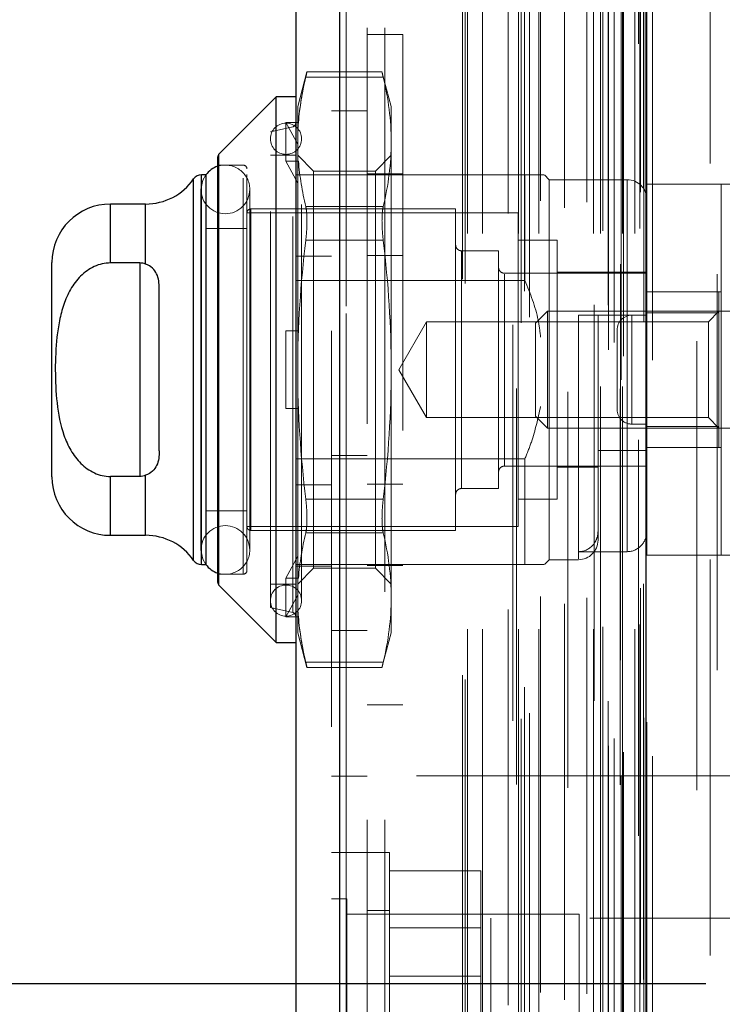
# Model space of a CAD drawing. Header units: inches. Extents: x 0.2 to 10.8, y 0.2 to 8.2.
# Tile 50 of 58: x 6.3 to 6.478, y 3.502 to 3.751. Entities that reach past the tile are written whole.
import ezdxf

# ---------------------------------------------------------------- set-up
doc = ezdxf.new("R2010")
doc.units = ezdxf.units.IN
doc.header["$MEASUREMENT"] = 0
doc.linetypes.add('HIDDEN', pattern=[0.07500000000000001, 0.05, -0.025])
doc.layers.add('DIMENSIONS', color=140, linetype='Continuous')
doc.layers.add('TEXT', color=140, linetype='Continuous')
doc.styles.add('SLDTEXTSTYLE0', font='TXT', dxfattribs={"width": 0.7})
doc.dimstyles.new('SLDDIMSTYLE0', dxfattribs={"dimtxt": 0.0849609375, "dimasz": 0.13, "dimexe": 0, "dimexo": 0.0625, "dimgap": 0.021240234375, "dimtad": 0, "dimtih": 1, "dimtoh": 1, "dimlfac": 8, "dimrnd": 1e-09, "dimzin": 12, "dimdsep": 46, "dimtxsty": 'SLDTEXTSTYLE0', "dimsah": 1, "dimcen": 0.09, "dimadec": 0, "dimazin": 3, "dimtfac": 1, "dimtofl": 0, "dimtmove": 0, "dimatfit": 3, "dimfxl": 0, "dimfrac": 2, "dimtolj": 1, "dimtzin": 12, "dimarcsym": 0})
doc.dimstyles.new('SLDDIMSTYLE1', dxfattribs={"dimtxt": 0.0849609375, "dimasz": 0.13, "dimexe": 0, "dimexo": 0.0625, "dimgap": 0.021240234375, "dimtad": 0, "dimtih": 1, "dimtoh": 1, "dimlfac": 8, "dimrnd": 1e-09, "dimzin": 12, "dimdsep": 46, "dimtxsty": 'SLDTEXTSTYLE0', "dimsah": 1, "dimcen": 0.09, "dimadec": 0, "dimazin": 3, "dimtfac": 1, "dimtmove": 0, "dimatfit": 0, "dimfxl": 0, "dimfrac": 2, "dimtolj": 1, "dimtzin": 12, "dimarcsym": 0})

# ---------------------------------------------------------------- blocks, each defined once
blk = doc.blocks.new('_D_16')
at = {"layer": 'TEXT'}
for p, q in [((6.427557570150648, 5.00550901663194), (5.550885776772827, 5.005509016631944)), ((5.675885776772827, 5.005509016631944), (5.675885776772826, 4.429223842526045)), ((5.514311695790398, 4.299092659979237), (5.485781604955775, 4.299092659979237)), ((5.485781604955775, 4.299092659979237), (5.485781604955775, 4.164061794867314)), ((5.837459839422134, 4.299092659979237), (5.865989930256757, 4.299092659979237)), ((5.865989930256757, 4.299092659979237), (5.865989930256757, 4.164061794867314)), ((5.485781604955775, 4.164061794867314), (5.514311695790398, 4.164061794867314)), ((5.865989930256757, 4.164061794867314), (5.837459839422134, 4.164061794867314)), ((5.675885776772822, 3.349134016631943), (5.675885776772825, 4.010010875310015)), ((6.427557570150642, 3.34913401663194), (5.550885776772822, 3.349134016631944))]:
    blk.add_line(p, q, dxfattribs=at)
for points in [[(5.675885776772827, 5.005509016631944), (5.655885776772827, 4.875509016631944), (5.695885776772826, 4.875509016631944)], [(5.675885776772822, 3.349134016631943), (5.695885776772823, 3.479134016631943), (5.655885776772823, 3.479134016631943)]]:
    blk.add_solid(points, dxfattribs=at)
at = {"layer": 'TEXT', "char_height": 0.08333333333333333, "attachment_point": 1, "style": 'SLDTEXTSTYLE0'}
for s, insert in [('13.25', (5.514311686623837, 4.425535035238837)), ('336.6', (5.514311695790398, 4.271484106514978)), ('OPENING', (5.413848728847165, 4.11743318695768))]:
    blk.add_mtext(s, dxfattribs=dict(at, insert=insert))
blk = doc.blocks.new('_D_18')
at = {"layer": 'DIMENSIONS'}
for p, q in [((6.107392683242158, 3.507134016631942), (6.107392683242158, 3.757134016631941)), ((6.473432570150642, 3.50713401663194), (5.982392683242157, 3.507134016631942)), ((6.466488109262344, 3.21650901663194), (5.982392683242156, 3.216509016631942)), ((6.107392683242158, 2.980978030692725), (6.107392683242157, 3.216509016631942)), ((5.579047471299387, 2.980978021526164), (5.550517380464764, 2.980978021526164)), ((5.550517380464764, 2.980978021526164), (5.550517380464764, 2.845947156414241)), ((5.831516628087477, 2.980978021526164), (5.860046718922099, 2.980978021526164)), ((5.860046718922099, 2.980978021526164), (5.860046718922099, 2.845947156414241)), ((5.984704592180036, 2.980978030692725), (6.107392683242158, 2.980978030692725)), ((5.550517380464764, 2.845947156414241), (5.579047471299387, 2.845947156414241)), ((5.860046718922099, 2.845947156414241), (5.831516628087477, 2.845947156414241))]:
    blk.add_line(p, q, dxfattribs=at)
for points in [[(6.107392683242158, 3.507134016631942), (6.127392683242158, 3.637134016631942), (6.087392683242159, 3.637134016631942)], [(6.107392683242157, 3.216509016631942), (6.087392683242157, 3.086509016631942), (6.127392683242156, 3.086509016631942)]]:
    blk.add_solid(points, dxfattribs=at)
at = {"layer": 'DIMENSIONS', "char_height": 0.08333333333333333, "attachment_point": 1, "style": 'SLDTEXTSTYLE0'}
for s, insert in [('2.33', (5.579047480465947, 3.107420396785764)), ('59.1', (5.579047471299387, 2.953369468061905))]:
    blk.add_mtext(s, dxfattribs=dict(at, insert=insert))
blk = doc.blocks.new('_D_19')
at = {"layer": 'DIMENSIONS'}
for p, q in [((6.473432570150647, 4.84763401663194), (5.982392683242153, 4.847634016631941)), ((6.107392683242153, 4.847634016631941), (6.107392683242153, 4.452188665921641)), ((5.945818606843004, 4.298137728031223), (5.917288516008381, 4.298137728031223)), ((5.917288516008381, 4.298137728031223), (5.917288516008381, 4.163106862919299)), ((6.26896675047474, 4.298137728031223), (6.297496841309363, 4.298137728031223)), ((6.297496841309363, 4.298137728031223), (6.297496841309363, 4.163106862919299)), ((5.917288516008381, 4.163106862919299), (5.945818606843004, 4.163106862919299)), ((6.297496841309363, 4.163106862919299), (6.26896675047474, 4.163106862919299)), ((6.10739268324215, 3.507134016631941), (6.107392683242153, 4.144086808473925)), ((6.473432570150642, 3.50713401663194), (5.98239268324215, 3.507134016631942))]:
    blk.add_line(p, q, dxfattribs=at)
for points in [[(6.107392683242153, 4.847634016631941), (6.087392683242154, 4.717634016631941), (6.127392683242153, 4.717634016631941)], [(6.10739268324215, 3.507134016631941), (6.127392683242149, 3.637134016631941), (6.08739268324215, 3.637134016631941)]]:
    blk.add_solid(points, dxfattribs=at)
at = {"layer": 'DIMENSIONS', "char_height": 0.08333333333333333, "attachment_point": 1, "style": 'SLDTEXTSTYLE0'}
for s, insert in [('10.72', (5.945818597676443, 4.424580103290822)), ('272.4', (5.945818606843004, 4.270529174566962))]:
    blk.add_mtext(s, dxfattribs=dict(at, insert=insert))

msp = doc.modelspace()

# ---------------------------------------------------------------- linework, layer by layer
at = {"color": 7, "linetype": 'HIDDEN', "lineweight": 18}
for p, q in [((6.452014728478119, 3.259664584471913), (6.452014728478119, 5.09507884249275)), ((6.452014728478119, 3.25966458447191), (6.452014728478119, 5.095078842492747)), ((6.459915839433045, 3.264665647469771), (6.459915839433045, 5.090077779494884)), ((6.448808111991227, 3.267267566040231), (6.448808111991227, 5.087475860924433)), ((6.451888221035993, 5.088937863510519), (6.451888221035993, 3.265805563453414)), ((6.452652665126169, 3.2656707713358), (6.45265266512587, 5.089072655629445)), ((6.450296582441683, 3.269149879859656), (6.450296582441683, 5.085650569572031)), ((6.476247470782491, 5.086352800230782), (6.476247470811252, 3.268398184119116)), ((6.476247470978, 5.086350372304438), (6.476247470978, 3.268410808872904)), ((6.426796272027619, 3.274113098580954), (6.426796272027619, 5.08063032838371)), ((6.457788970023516, 3.274337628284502), (6.457788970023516, 5.080405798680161)), ((6.457788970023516, 3.274337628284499), (6.457788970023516, 5.080405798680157)), ((6.458466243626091, 3.272892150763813), (6.458466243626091, 5.081851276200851)), ((6.458506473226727, 3.273206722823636), (6.458506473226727, 5.081536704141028)), ((6.428943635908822, 3.275499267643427), (6.428943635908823, 5.079238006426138)), ((6.445211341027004, 5.078619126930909), (6.445211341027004, 3.27613651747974)), ((6.381071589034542, 5.076450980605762), (6.381071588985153, 3.2782924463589)), ((6.382634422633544, 3.278292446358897), (6.382634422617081, 5.07645098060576)), ((6.382634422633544, 5.076450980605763), (6.382634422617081, 3.2782924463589)), ((6.44876158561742, 3.278588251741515), (6.44876158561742, 5.076155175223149)), ((6.424678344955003, 5.073613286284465), (6.424678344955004, 3.281117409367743)), ((6.427672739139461, 3.282066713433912), (6.427672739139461, 5.072676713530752)), ((6.378915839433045, 5.072033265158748), (6.378915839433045, 3.282710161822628)), ((6.412647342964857, 3.284020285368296), (6.412647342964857, 5.070723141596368)), ((6.411998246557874, 3.285116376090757), (6.411998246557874, 5.069627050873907)), ((6.471092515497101, 5.069399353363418), (6.471092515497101, 3.285307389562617)), ((6.413248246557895, 3.296692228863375), (6.413248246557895, 5.058051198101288)), ((6.413248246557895, 3.296692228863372), (6.413248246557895, 5.058051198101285)), ((6.417047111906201, 3.296692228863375), (6.417047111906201, 5.058051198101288)), ((6.426099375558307, 3.296692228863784), (6.426099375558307, 5.058051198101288)), ((6.4312668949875, 3.296692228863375), (6.4312668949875, 5.058051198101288)), ((6.445022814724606, 3.296692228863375), (6.445022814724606, 5.058051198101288)), ((6.44678254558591, 5.058051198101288), (6.44678254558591, 3.296692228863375)), ((6.44678254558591, 3.296692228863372), (6.44678254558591, 5.058051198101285)), ((6.452407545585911, 3.296692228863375), (6.452407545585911, 5.058051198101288)), ((6.452407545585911, 5.058051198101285), (6.452407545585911, 3.296692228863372)), ((6.455517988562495, 3.296692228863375), (6.455517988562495, 5.058051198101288)), ((6.455517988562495, 3.296692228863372), (6.455517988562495, 5.058051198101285)), ((6.425622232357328, 5.057517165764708), (6.425622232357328, 3.297239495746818)), ((6.43857496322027, 5.056697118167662), (6.43857496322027, 3.298041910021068)), ((6.44740754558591, 3.297317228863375), (6.44740754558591, 5.057426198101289)), ((6.45178254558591, 5.057426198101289), (6.45178254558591, 3.297317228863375)), ((6.45678254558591, 3.297942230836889), (6.45678254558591, 5.056801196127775)), ((6.45678254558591, 3.297942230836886), (6.45678254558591, 5.056801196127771)), ((6.42350947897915, 3.301741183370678), (6.42350947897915, 5.053002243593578)), ((6.437753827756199, 3.303135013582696), (6.437753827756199, 5.051608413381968)), ((6.437753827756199, 3.303135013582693), (6.437753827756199, 5.051608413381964)), ((6.443388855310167, 3.304607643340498), (6.443388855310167, 5.050135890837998)), ((6.431708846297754, 3.304943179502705), (6.431708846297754, 5.049801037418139)), ((6.456888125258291, 3.307062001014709), (6.456888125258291, 5.047681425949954)), ((6.456888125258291, 3.307062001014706), (6.456888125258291, 5.047681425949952)), ((6.457708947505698, 3.308221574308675), (6.457708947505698, 5.046521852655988)), ((6.457708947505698, 3.308221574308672), (6.457708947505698, 5.046521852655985)), ((6.456415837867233, 5.044559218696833), (6.456415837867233, 3.310184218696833)), ((6.474496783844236, 3.314357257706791), (6.474496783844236, 5.040386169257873)), ((6.387915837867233, 4.948559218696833), (6.387915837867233, 3.406184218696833)), ((6.392415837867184, 3.406184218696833), (6.392415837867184, 4.948559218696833)), ((6.392415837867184, 3.406184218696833), (6.392415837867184, 4.948559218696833)), ((6.392415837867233, 4.948559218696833), (6.392415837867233, 3.406184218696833)), ((6.392415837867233, 4.948559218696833), (6.392415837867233, 3.406184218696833)), ((6.396915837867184, 3.746888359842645), (6.387915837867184, 3.746888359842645)), ((6.396915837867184, 3.746888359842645), (6.396915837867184, 3.577638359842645)), ((6.372753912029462, 3.737455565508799), (6.370407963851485, 3.728700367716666)), ((6.391714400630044, 3.737455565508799), (6.372723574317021, 3.737455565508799)), ((6.39403001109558, 3.728700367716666), (6.391684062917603, 3.737455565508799)), ((6.372444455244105, 3.736136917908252), (6.391993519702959, 3.736136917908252)), ((6.372444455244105, 3.736136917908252), (6.391993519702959, 3.736136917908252)), ((6.370407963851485, 3.724085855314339), (6.370407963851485, 3.728700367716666)), ((6.387915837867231, 3.727621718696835), (6.378915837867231, 3.727621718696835)), ((6.39403001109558, 3.719799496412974), (6.39403001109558, 3.728700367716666)), ((6.369152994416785, 3.723603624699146), (6.363518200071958, 3.72230272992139)), ((6.367455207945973, 3.714878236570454), (6.367455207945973, 3.724720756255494)), ((6.367455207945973, 3.724720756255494), (6.370602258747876, 3.724720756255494)), ((6.370407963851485, 3.719181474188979), (6.367455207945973, 3.724720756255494)), ((6.369152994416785, 3.600923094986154), (6.369152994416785, 3.723382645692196)), ((6.370602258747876, 3.724720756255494), (6.370407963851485, 3.724085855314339)), ((6.370407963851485, 3.724085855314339), (6.370407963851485, 3.719181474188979)), ((6.363518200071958, 3.60222398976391), (6.363518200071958, 3.72230272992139)), ((6.371392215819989, 3.603946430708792), (6.371392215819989, 3.720580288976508)), ((6.370407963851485, 3.719181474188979), (6.370407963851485, 3.714243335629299)), ((6.39403001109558, 3.66226335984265), (6.39403001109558, 3.719799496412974)), ((6.350519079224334, 3.716685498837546), (6.350519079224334, 3.607841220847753)), ((6.369915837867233, 3.716397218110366), (6.363518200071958, 3.716397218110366)), ((6.367455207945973, 3.714878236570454), (6.370602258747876, 3.714878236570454)), ((6.370407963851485, 3.709338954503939), (6.367455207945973, 3.714878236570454)), ((6.374404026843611, 3.71240115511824), (6.370407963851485, 3.716397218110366)), ((6.370602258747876, 3.714878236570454), (6.370407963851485, 3.714243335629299)), ((6.39403001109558, 3.716397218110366), (6.390033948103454, 3.712401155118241)), ((6.35662843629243, 3.713936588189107), (6.350230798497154, 3.713936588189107)), ((6.35662843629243, 3.610590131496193), (6.35662843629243, 3.713936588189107)), ((6.357612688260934, 3.611574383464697), (6.357612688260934, 3.712952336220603)), ((6.370407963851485, 3.662263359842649), (6.370407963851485, 3.714243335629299)), ((6.374404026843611, 3.705683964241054), (6.374404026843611, 3.712401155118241)), ((6.390033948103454, 3.712401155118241), (6.374404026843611, 3.712401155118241)), ((6.390033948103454, 3.705683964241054), (6.390033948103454, 3.712401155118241)), ((6.344147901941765, 3.710421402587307), (6.344147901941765, 3.614105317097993)), ((6.34616722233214, 3.711475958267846), (6.34616722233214, 3.613050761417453)), ((6.347278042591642, 3.711475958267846), (6.347233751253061, 3.711475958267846)), ((6.378915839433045, 3.711475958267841), (6.369915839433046, 3.711475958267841)), ((6.42774064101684, 3.711475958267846), (6.378915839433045, 3.711475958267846)), ((6.396915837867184, 3.711700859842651), (6.387915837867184, 3.711700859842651)), ((6.42774064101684, 3.684815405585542), (6.42774064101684, 3.711475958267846)), ((6.43389221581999, 3.710245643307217), (6.432661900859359, 3.711475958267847)), ((6.43389221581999, 3.614281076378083), (6.43389221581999, 3.710245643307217)), ((6.453577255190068, 3.710245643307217), (6.43389221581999, 3.710245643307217)), ((6.453577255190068, 3.616302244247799), (6.453577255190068, 3.710019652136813)), ((6.34600343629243, 3.707785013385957), (6.34600343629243, 3.616741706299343)), ((6.358306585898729, 3.616741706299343), (6.358306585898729, 3.707785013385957)), ((6.458498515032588, 3.615390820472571), (6.458498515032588, 3.709140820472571)), ((6.458498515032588, 3.709140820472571), (6.481939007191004, 3.70914082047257)), ((6.477248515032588, 3.615390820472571), (6.477248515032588, 3.709140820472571)), ((6.374404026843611, 3.61212556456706), (6.374404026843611, 3.705683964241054)), ((6.390033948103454, 3.61212556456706), (6.390033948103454, 3.705683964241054)), ((6.323163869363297, 3.704094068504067), (6.323163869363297, 3.689218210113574)), ((6.332031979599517, 3.704094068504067), (6.332031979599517, 3.688943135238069)), ((6.358596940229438, 3.621662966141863), (6.358596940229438, 3.702863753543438)), ((6.410270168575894, 3.702863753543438), (6.358596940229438, 3.702863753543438)), ((6.372444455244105, 3.703462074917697), (6.391993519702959, 3.703462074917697)), ((6.372444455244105, 3.703462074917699), (6.391993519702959, 3.703462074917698)), ((6.410270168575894, 3.621662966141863), (6.410270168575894, 3.702863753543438)), ((6.426018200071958, 3.701879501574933), (6.357612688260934, 3.701879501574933)), ((6.426018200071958, 3.622647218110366), (6.426018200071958, 3.701879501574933)), ((6.357612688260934, 3.697942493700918), (6.347278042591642, 3.697942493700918)), ((6.435860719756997, 3.694989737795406), (6.426018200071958, 3.694989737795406)), ((6.435860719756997, 3.629536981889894), (6.435860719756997, 3.694989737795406)), ((6.372444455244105, 3.694938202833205), (6.391993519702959, 3.694938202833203)), ((6.372444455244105, 3.694938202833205), (6.391993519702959, 3.694938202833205)), ((6.378915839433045, 3.690913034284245), (6.369915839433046, 3.690913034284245)), ((6.396915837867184, 3.691137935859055), (6.387915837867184, 3.691137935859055)), ((6.41174654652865, 3.63224367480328), (6.41174654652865, 3.692283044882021)), ((6.421096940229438, 3.692283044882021), (6.41174654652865, 3.692283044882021)), ((6.421096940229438, 3.63224367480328), (6.421096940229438, 3.692283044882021)), ((6.330545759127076, 3.689218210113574), (6.330545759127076, 3.635308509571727)), ((6.458498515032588, 3.686623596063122), (6.422573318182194, 3.686623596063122)), ((6.422573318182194, 3.637903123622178), (6.422573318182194, 3.686396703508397)), ((6.458498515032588, 3.686869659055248), (6.435860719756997, 3.686869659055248)), ((6.42774064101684, 3.684815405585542), (6.369915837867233, 3.684815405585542)), ((6.458498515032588, 3.681953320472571), (6.477248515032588, 3.681953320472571)), ((6.47670717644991, 3.681948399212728), (6.458498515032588, 3.681948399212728)), ((6.47670717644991, 3.676613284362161), (6.47670717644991, 3.681948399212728)), ((6.433466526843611, 3.677027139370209), (6.430447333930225, 3.674007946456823)), ((6.433466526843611, 3.647499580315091), (6.433466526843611, 3.677027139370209)), ((6.482120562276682, 3.677027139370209), (6.433466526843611, 3.677027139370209)), ((6.441274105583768, 3.676042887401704), (6.441274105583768, 3.614499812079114)), ((6.453577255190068, 3.676042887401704), (6.441274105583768, 3.676042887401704)), ((6.446195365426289, 3.619202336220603), (6.446195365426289, 3.676042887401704)), ((6.454748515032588, 3.676015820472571), (6.454748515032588, 3.648515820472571)), ((6.454748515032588, 3.676015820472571), (6.458498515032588, 3.676015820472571)), ((6.454748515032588, 3.648515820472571), (6.454748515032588, 3.676015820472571)), ((6.47670717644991, 3.676613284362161), (6.458498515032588, 3.676613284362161)), ((6.47670717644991, 3.677027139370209), (6.474042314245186, 3.674362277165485)), ((6.47670717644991, 3.647913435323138), (6.47670717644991, 3.676613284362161)), ((6.402893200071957, 3.674362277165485), (6.395907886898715, 3.66226335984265)), ((6.402893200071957, 3.650164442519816), (6.402893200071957, 3.674362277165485)), ((6.474042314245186, 3.674362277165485), (6.402893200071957, 3.674362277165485)), ((6.430447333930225, 3.650518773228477), (6.430447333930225, 3.674007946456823)), ((6.474042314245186, 3.650164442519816), (6.474042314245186, 3.674362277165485)), ((6.367455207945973, 3.652420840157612), (6.367455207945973, 3.67210587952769)), ((6.367455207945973, 3.67210587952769), (6.370407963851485, 3.67210587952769)), ((6.370602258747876, 3.67210587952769), (6.370407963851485, 3.67210587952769)), ((6.450998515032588, 3.672265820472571), (6.450998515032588, 3.652265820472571)), ((6.370407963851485, 3.610283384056), (6.370407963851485, 3.662263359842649)), ((6.39403001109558, 3.604727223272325), (6.39403001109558, 3.66226335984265)), ((6.395907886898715, 3.66226335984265), (6.402893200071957, 3.650164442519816)), ((6.367455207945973, 3.652420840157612), (6.370407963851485, 3.652420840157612)), ((6.370602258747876, 3.652420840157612), (6.370407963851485, 3.652420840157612)), ((6.430447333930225, 3.650518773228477), (6.433466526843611, 3.647499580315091)), ((6.402893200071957, 3.650164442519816), (6.474042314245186, 3.650164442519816)), ((6.454748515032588, 3.648515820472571), (6.458498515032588, 3.648515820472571)), ((6.47670717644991, 3.647913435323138), (6.458498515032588, 3.647913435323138)), ((6.474042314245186, 3.650164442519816), (6.47670717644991, 3.647499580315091)), ((6.47670717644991, 3.642578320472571), (6.47670717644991, 3.647913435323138)), ((6.433466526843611, 3.647499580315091), (6.482120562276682, 3.647499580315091)), ((6.387915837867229, 3.640559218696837), (6.37891583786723, 3.640559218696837)), ((6.458498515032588, 3.641877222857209), (6.446195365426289, 3.641877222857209)), ((6.458498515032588, 3.642578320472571), (6.477248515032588, 3.642578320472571)), ((6.42774064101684, 3.639711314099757), (6.369915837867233, 3.639711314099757)), ((6.422573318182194, 3.637903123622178), (6.458498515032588, 3.637903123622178)), ((6.42774064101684, 3.613050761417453), (6.42774064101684, 3.639711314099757)), ((6.323163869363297, 3.635308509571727), (6.323163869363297, 3.620432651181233)), ((6.332031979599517, 3.635583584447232), (6.332031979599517, 3.620432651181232)), ((6.435860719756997, 3.637657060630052), (6.446195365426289, 3.637657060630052)), ((6.378915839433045, 3.633163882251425), (6.369915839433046, 3.633163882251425)), ((6.396915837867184, 3.633388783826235), (6.387915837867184, 3.633388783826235)), ((6.41174654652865, 3.63224367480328), (6.421096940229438, 3.63224367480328)), ((6.372444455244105, 3.629588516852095), (6.391993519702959, 3.629588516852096)), ((6.372444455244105, 3.629588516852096), (6.391993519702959, 3.629588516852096)), ((6.426018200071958, 3.629536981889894), (6.435860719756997, 3.629536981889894)), ((6.347278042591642, 3.626584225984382), (6.357612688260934, 3.626584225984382)), ((6.357612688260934, 3.622647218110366), (6.426018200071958, 3.622647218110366)), ((6.358596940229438, 3.621662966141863), (6.410270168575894, 3.621662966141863)), ((6.372444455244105, 3.621064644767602), (6.391993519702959, 3.621064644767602)), ((6.372444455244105, 3.621064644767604), (6.391993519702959, 3.621064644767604)), ((6.453577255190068, 3.616302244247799), (6.441274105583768, 3.616302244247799)), ((6.347233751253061, 3.613050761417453), (6.347278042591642, 3.613050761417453)), ((6.367455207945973, 3.609648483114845), (6.370407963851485, 3.61518776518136)), ((6.42774064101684, 3.613050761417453), (6.369915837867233, 3.613050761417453)), ((6.432661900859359, 3.613050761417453), (6.43389221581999, 3.614281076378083)), ((6.43389221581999, 3.614281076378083), (6.441274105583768, 3.614281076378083)), ((6.458498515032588, 3.615390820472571), (6.481939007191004, 3.61539082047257)), ((6.350230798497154, 3.610590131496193), (6.35662843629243, 3.610590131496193)), ((6.378915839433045, 3.612600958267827), (6.369915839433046, 3.612600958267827)), ((6.370407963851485, 3.608129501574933), (6.374404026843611, 3.61212556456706)), ((6.374404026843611, 3.61212556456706), (6.390033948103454, 3.61212556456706)), ((6.396915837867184, 3.612825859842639), (6.387915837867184, 3.612825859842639)), ((6.390033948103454, 3.61212556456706), (6.39403001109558, 3.608129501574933)), ((6.363518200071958, 3.608129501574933), (6.369915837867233, 3.608129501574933)), ((6.370602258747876, 3.609648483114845), (6.367455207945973, 3.609648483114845)), ((6.367455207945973, 3.609648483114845), (6.367455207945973, 3.599805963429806)), ((6.370602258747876, 3.609648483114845), (6.370407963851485, 3.610283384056)), ((6.370407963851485, 3.610283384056), (6.370407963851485, 3.605345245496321)), ((6.367455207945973, 3.599805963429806), (6.370407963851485, 3.605345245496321)), ((6.370407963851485, 3.600440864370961), (6.370407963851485, 3.605345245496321)), ((6.39403001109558, 3.595826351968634), (6.39403001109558, 3.604727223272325)), ((6.363518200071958, 3.60222398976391), (6.369152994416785, 3.600923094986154)), ((6.370602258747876, 3.599805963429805), (6.367455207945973, 3.599805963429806)), ((6.370602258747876, 3.599805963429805), (6.370407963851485, 3.600440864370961)), ((6.370407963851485, 3.595826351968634), (6.370407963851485, 3.600440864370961)), ((6.370407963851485, 3.595826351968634), (6.372753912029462, 3.587071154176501)), ((6.378915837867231, 3.596371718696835), (6.387915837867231, 3.596371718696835)), ((6.391684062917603, 3.587071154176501), (6.39403001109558, 3.595826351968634)), ((6.372444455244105, 3.588389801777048), (6.391993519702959, 3.588389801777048)), ((6.372444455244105, 3.588389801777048), (6.391993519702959, 3.588389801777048)), ((6.372723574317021, 3.587071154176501), (6.391714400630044, 3.587071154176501)), ((6.387915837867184, 3.577638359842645), (6.396915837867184, 3.577638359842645)), ((6.387915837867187, 3.559600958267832), (6.378915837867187, 3.559600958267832)), ((6.500415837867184, 3.559725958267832), (6.387915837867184, 3.559725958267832)), ((6.387915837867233, 3.540350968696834), (6.378915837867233, 3.540350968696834)), ((6.39354083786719, 3.540350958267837), (6.387915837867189, 3.540350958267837)), ((6.39354083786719, 3.509100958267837), (6.39354083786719, 3.540350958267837)), ((6.393540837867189, 3.535725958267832), (6.416665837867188, 3.535725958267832)), ((6.416665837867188, 3.509100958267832), (6.416665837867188, 3.535725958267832)), ((6.382822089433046, 3.528632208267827), (6.378915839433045, 3.528632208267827)), ((6.382822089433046, 3.489569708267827), (6.382822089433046, 3.528632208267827)), ((6.441415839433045, 3.524725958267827), (6.382822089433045, 3.524725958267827)), ((6.39354083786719, 3.525663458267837), (6.387915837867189, 3.525663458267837)), ((6.419165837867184, 3.523788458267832), (6.419165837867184, 3.383163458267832)), ((6.544165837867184, 3.523788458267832), (6.419165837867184, 3.523788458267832)), ((6.441415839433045, 3.493475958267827), (6.441415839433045, 3.524725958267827)), ((6.41666583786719, 3.521344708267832), (6.39354083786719, 3.521344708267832)), ((6.39354083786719, 3.477850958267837), (6.39354083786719, 3.509100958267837)), ((6.393540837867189, 3.509100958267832), (6.416665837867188, 3.509100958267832)), ((6.416665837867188, 3.482475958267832), (6.416665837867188, 3.509100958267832))]:
    msp.add_line(p, q, dxfattribs=at)
at = {"color": 7, "linetype": 'Continuous', "lineweight": 25}
for p, q in [((6.458353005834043, 3.264665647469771), (6.458353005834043, 5.090077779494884)), ((6.381071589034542, 3.278292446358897), (6.381071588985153, 5.076450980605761)), ((6.369915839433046, 5.072033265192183), (6.369915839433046, 3.282710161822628)), ((6.364994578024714, 3.731160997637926), (6.350519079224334, 3.716685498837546)), ((6.369915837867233, 3.731160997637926), (6.364994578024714, 3.731160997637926)), ((6.364994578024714, 3.593365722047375), (6.364994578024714, 3.731160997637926)), ((6.350230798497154, 3.608537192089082), (6.350230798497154, 3.715989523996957)), ((6.350519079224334, 3.607841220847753), (6.350519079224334, 3.716685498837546)), ((6.344147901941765, 3.614105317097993), (6.344147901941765, 3.710421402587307)), ((6.347233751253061, 3.711475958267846), (6.34616722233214, 3.711475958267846)), ((6.34616722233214, 3.613050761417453), (6.34616722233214, 3.711475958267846)), ((6.347278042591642, 3.613050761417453), (6.347278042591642, 3.711475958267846)), ((6.332031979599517, 3.704094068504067), (6.323163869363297, 3.704094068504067)), ((6.323163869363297, 3.689218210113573), (6.323163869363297, 3.704094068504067)), ((6.332031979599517, 3.688943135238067), (6.332031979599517, 3.704094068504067)), ((6.308400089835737, 3.635196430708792), (6.308400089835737, 3.689330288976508)), ((6.330545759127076, 3.689218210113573), (6.323163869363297, 3.689218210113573)), ((6.330545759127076, 3.689218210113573), (6.330545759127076, 3.635308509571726)), ((6.335467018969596, 3.641731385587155), (6.335467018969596, 3.682795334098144)), ((6.330545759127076, 3.635308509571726), (6.323163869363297, 3.635308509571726)), ((6.323163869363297, 3.620432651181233), (6.323163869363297, 3.635308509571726)), ((6.332031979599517, 3.620432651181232), (6.332031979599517, 3.635583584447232)), ((6.323163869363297, 3.620432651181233), (6.332031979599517, 3.620432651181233)), ((6.34616722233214, 3.613050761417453), (6.347233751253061, 3.613050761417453)), ((6.350519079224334, 3.607841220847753), (6.364994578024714, 3.593365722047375)), ((6.364994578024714, 3.593365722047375), (6.369915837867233, 3.593365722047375))]:
    msp.add_line(p, q, dxfattribs=at)
at = {"color": 7, "linetype": 'HIDDEN', "lineweight": 18, "flags": 128}
for points in [[(6.471092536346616, 5.069434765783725), (6.471092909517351, 4.138621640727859), (6.471092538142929, 3.285309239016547)], [(6.471110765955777, 5.056069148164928), (6.471110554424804, 4.184745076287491), (6.471110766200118, 3.298677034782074)], [(6.347233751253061, 3.711475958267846), (6.346471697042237, 3.710139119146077), (6.34600343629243, 3.707785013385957)], [(6.34600343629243, 3.616741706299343), (6.346471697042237, 3.614387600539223), (6.347233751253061, 3.613050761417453)]]:
    msp.add_lwpolyline(points, dxfattribs=at)
at = {"color": 7, "linetype": 'HIDDEN', "lineweight": 18}
for centre, radius, start, end in [((6.367455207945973, 3.720580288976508), 0.003937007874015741, 0, 180), ((6.368931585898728, 3.724562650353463), 0.0009842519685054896, 283.0000000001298, 359.999999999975), ((6.367455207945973, 3.720580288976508), 0.003937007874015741, 180, 0), ((6.352155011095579, 3.707785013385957), 0.006151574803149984, 0, 108.228052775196), ((6.356628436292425, 3.712952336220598), 0.0009842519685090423, 3.102185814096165e-10, 89.99999999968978), ((6.453577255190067, 3.705324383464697), 0.004921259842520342, 0, 89.99999999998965), ((6.352155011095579, 3.707785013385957), 0.006151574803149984, 180, 0), ((6.358596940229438, 3.701879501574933), 0.0009842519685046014, 90, 180), ((6.41174654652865, 3.693759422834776), 0.001476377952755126, 179.9999999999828, 270.0000000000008), ((6.422573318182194, 3.688099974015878), 0.00147637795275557, 179.9999999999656, 270.0000000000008), ((6.454748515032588, 3.672265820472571), 0.003750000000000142, 90, 180), ((6.454748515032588, 3.652265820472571), 0.003750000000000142, 180, 270.0000000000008), ((6.422573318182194, 3.636426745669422), 0.001476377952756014, 90, 180.000000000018), ((6.41174654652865, 3.630767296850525), 0.00147637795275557, 90, 180.0000000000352), ((6.352155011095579, 3.616741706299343), 0.006151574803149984, 0, 180), ((6.358596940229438, 3.622647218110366), 0.0009842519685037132, 180, 270.0000000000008), ((6.441274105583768, 3.619202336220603), 0.004921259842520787, 270.0000000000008, 359.9999999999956), ((6.352155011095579, 3.616741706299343), 0.006151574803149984, 251.771947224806, 0), ((6.356628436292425, 3.611574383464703), 0.0009842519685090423, 270.000000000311, 359.9999999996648), ((6.367455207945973, 3.603946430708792), 0.003937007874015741, 0, 180), ((6.367455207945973, 3.603946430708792), 0.003937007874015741, 180, 0), ((6.368931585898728, 3.599964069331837), 0.000984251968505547, 7.755464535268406e-11, 76.99999999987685)]:
    msp.add_arc(centre, radius, start, end, dxfattribs=at)
at = {"color": 7, "linetype": 'Continuous', "lineweight": 25}
for centre, radius, start, end in [((6.351215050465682, 3.71598952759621), 0.0009842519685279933, 135.0000000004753, 179.9999999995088), ((6.352155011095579, 3.707785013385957), 0.006151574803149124, 108.228052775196, 143.1301023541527), ((6.332031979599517, 3.718857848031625), 0.01476377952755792, 270.0000000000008, 325.1500954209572), ((6.346167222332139, 3.709015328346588), 0.002460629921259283, 89.99999999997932, 145.1500954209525), ((6.323163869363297, 3.689330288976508), 0.01476377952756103, 90, 179.9999999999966), ((6.323163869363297, 3.635196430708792), 0.01476377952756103, 180.0000000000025, 270.0000000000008), ((6.332031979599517, 3.605668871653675), 0.01476377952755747, 34.84990457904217, 90), ((6.346167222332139, 3.615511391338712), 0.002460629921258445, 214.8499045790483, 270.0000000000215), ((6.352155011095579, 3.616741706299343), 0.006151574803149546, 216.8698976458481, 251.771947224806), ((6.351215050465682, 3.60853719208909), 0.000984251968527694, 180.0000000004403, 224.9999999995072)]:
    msp.add_arc(centre, radius, start, end, dxfattribs=at)
at = {"color": 7, "linetype": 'HIDDEN', "lineweight": 18}
for points, knots in [([(6.372723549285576, 3.737325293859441), (6.372731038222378, 3.737357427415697), (6.372756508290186, 3.737466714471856), (6.37260930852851, 3.736834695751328), (6.372466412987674, 3.73622985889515), (6.372444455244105, 3.736136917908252)], [0, 0, 0, 0, 0.2606228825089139, 0.8863851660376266, 1, 1, 1, 1]), ([(6.391993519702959, 3.736136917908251), (6.391879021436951, 3.736624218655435), (6.391697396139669, 3.737397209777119), (6.391709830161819, 3.73734470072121), (6.391714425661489, 3.737325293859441)], [0, 0, 0, 0, 0.6304092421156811, 1, 1, 1, 1]), ([(6.432523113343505, 3.711475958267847), (6.432440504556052, 3.711475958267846), (6.432255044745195, 3.711475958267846), (6.430125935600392, 3.711475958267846), (6.428300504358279, 3.711475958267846), (6.42774064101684, 3.711475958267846)], [0, 0, 0, 0, 0.3576770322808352, 0.8029982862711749, 1, 1, 1, 1]), ([(6.372444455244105, 3.703462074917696), (6.372546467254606, 3.703030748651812), (6.372622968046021, 3.702511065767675), (6.372727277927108, 3.701297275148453), (6.372753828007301, 3.700604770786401), (6.372753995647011, 3.699121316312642), (6.372727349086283, 3.698310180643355), (6.372623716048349, 3.69665704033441), (6.372546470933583, 3.695800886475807), (6.372444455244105, 3.694938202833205)], [0, 0, 0, 0, 0.25, 0.25, 0.5, 0.5, 0.75, 0.75, 1, 1, 1, 1]), ([(6.391993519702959, 3.694938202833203), (6.391891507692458, 3.695800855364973), (6.391815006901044, 3.69664710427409), (6.391710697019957, 3.69830706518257), (6.391684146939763, 3.699113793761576), (6.391683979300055, 3.700597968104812), (6.391710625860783, 3.701294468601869), (6.391814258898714, 3.70250432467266), (6.391891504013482, 3.703030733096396), (6.391993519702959, 3.703462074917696)], [0, 0, 0, 0, 0.25, 0.25, 0.5, 0.5, 0.75, 0.75, 1, 1, 1, 1]), ([(6.42774064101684, 3.684815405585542), (6.429081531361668, 3.681516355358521), (6.430971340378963, 3.67686677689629), (6.431542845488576, 3.671906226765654), (6.43170884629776, 3.670465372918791)], [0, 0, 0, 0, 0.70953748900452, 1, 1, 1, 1]), ([(6.453577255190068, 3.676042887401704), (6.454243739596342, 3.676042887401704), (6.454898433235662, 3.676042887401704), (6.456104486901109, 3.676042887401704), (6.456652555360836, 3.676042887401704), (6.457548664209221, 3.676042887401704), (6.457903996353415, 3.676042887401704), (6.458376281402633, 3.676042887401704), (6.458498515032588, 3.676042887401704), (6.458498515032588, 3.676042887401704)], [0, 0, 0, 0, 0.25, 0.25, 0.5, 0.5, 0.75, 0.75, 1, 1, 1, 1]), ([(6.43170884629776, 3.652980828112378), (6.431042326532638, 3.649946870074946), (6.430047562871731, 3.645418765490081), (6.428312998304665, 3.641127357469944), (6.42774064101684, 3.639711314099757)], [0, 0, 0, 0, 0.670028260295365, 1, 1, 1, 1]), ([(6.372444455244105, 3.629588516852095), (6.372546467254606, 3.628725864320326), (6.37262296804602, 3.627879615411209), (6.372727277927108, 3.626219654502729), (6.372753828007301, 3.625412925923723), (6.37275399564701, 3.623928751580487), (6.372727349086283, 3.623232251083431), (6.372623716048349, 3.622022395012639), (6.372546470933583, 3.621495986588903), (6.372444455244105, 3.621064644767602)], [0, 0, 0, 0, 0.25, 0.25, 0.5, 0.5, 0.75, 0.75, 1, 1, 1, 1]), ([(6.391993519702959, 3.621064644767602), (6.39189150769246, 3.621495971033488), (6.391815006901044, 3.622015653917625), (6.391710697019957, 3.623229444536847), (6.391684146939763, 3.623921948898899), (6.391683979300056, 3.625405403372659), (6.391710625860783, 3.626216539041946), (6.391814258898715, 3.627869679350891), (6.391891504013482, 3.628725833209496), (6.391993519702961, 3.629588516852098)], [0, 0, 0, 0, 0.25, 0.25, 0.5, 0.5, 0.75, 0.75, 1, 1, 1, 1]), ([(6.446195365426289, 3.621466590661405), (6.446195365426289, 3.620800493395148), (6.446075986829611, 3.620148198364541), (6.445601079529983, 3.618910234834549), (6.445249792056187, 3.618341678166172), (6.443900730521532, 3.616890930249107), (6.442608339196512, 3.616302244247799), (6.441274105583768, 3.616302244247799)], [0, 0, 0, 0, 0.2500000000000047, 0.2500000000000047, 0.5000000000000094, 0.5000000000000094, 1, 1, 1, 1]), ([(6.458498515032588, 3.621466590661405), (6.458498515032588, 3.620800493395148), (6.458379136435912, 3.620148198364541), (6.457904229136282, 3.618910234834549), (6.457552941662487, 3.618341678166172), (6.456203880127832, 3.616890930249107), (6.454911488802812, 3.616302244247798), (6.453577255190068, 3.616302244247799)], [0, 0, 0, 0, 0.2499999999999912, 0.2499999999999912, 0.4999999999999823, 0.4999999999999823, 1, 1, 1, 1]), ([(6.432523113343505, 3.613050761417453), (6.432440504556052, 3.613050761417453), (6.432255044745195, 3.613050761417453), (6.430125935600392, 3.613050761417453), (6.428300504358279, 3.613050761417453), (6.42774064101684, 3.613050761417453)], [0, 0, 0, 0, 0.3576770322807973, 0.8029982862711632, 1, 1, 1, 1]), ([(6.372444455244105, 3.588389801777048), (6.372558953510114, 3.587902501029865), (6.372740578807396, 3.587129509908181), (6.372728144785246, 3.58718201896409), (6.372723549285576, 3.587201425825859)], [0, 0, 0, 0, 0.6304092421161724, 1, 1, 1, 1]), ([(6.39171442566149, 3.587201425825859), (6.391706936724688, 3.587169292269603), (6.391681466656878, 3.587060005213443), (6.391828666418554, 3.587692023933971), (6.391971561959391, 3.58829686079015), (6.391993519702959, 3.588389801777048)], [0, 0, 0, 0, 0.2606228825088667, 0.8863851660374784, 1, 1, 1, 1])]:
    msp.add_open_spline(points, degree=3, knots=knots, dxfattribs=at)
for points in [[(6.370407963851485, 3.719799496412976), (6.370407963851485, 3.725266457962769), (6.371160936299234, 3.730709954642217), (6.372444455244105, 3.736136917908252)], [(6.370602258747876, 3.724720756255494), (6.370902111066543, 3.728538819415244), (6.371547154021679, 3.732342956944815), (6.372444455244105, 3.736136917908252)], [(6.39403001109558, 3.719799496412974), (6.39403001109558, 3.725266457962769), (6.393277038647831, 3.730709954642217), (6.391993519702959, 3.736136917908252)], [(6.391993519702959, 3.703462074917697), (6.393277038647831, 3.708889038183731), (6.39403001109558, 3.714332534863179), (6.39403001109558, 3.719799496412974)], [(6.372444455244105, 3.703462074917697), (6.371547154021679, 3.707256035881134), (6.370902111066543, 3.711060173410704), (6.370602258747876, 3.714878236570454)], [(6.372444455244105, 3.694938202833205), (6.371160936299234, 3.684084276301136), (6.370407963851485, 3.673197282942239), (6.370407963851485, 3.662263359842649)], [(6.39403001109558, 3.66226335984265), (6.39403001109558, 3.673197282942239), (6.393277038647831, 3.684084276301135), (6.391993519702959, 3.694938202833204)], [(6.370407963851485, 3.662263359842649), (6.370407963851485, 3.65132943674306), (6.371160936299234, 3.640442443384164), (6.372444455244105, 3.629588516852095)], [(6.391993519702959, 3.629588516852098), (6.393277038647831, 3.640442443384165), (6.39403001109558, 3.651329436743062), (6.39403001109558, 3.66226335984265)], [(6.372444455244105, 3.621064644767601), (6.371547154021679, 3.617270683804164), (6.370902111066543, 3.613466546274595), (6.370602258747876, 3.609648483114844)], [(6.39403001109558, 3.604727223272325), (6.39403001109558, 3.610194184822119), (6.393277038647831, 3.615637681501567), (6.391993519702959, 3.621064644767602)], [(6.372444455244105, 3.588389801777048), (6.371160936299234, 3.593816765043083), (6.370407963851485, 3.599260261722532), (6.370407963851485, 3.604727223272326)], [(6.391993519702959, 3.588389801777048), (6.393277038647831, 3.593816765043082), (6.39403001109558, 3.59926026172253), (6.39403001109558, 3.604727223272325)], [(6.370602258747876, 3.599805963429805), (6.370902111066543, 3.595987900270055), (6.371547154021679, 3.592183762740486), (6.372444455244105, 3.588389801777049)]]:
    msp.add_open_spline(points, degree=3, dxfattribs=at)
at = {"color": 7, "linetype": 'Continuous', "lineweight": 25}
for points, knots in [([(6.323163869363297, 3.689218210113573), (6.322451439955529, 3.689218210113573), (6.321753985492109, 3.689138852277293), (6.320386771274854, 3.688833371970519), (6.319709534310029, 3.688603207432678), (6.318425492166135, 3.688015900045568), (6.317819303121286, 3.687661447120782), (6.316670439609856, 3.686844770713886), (6.316127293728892, 3.686380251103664), (6.314637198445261, 3.684891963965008), (6.313798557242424, 3.6837490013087), (6.312395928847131, 3.68130587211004), (6.311839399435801, 3.680024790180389), (6.310926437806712, 3.677380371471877), (6.310570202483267, 3.676008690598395), (6.31001461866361, 3.67326787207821), (6.309812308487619, 3.671892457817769), (6.30935576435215, 3.667756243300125), (6.309242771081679, 3.664986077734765), (6.30924615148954, 3.659430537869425), (6.309363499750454, 3.656632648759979), (6.309990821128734, 3.651088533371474), (6.310507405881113, 3.648318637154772), (6.311885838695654, 3.644389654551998), (6.312451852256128, 3.643106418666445), (6.313861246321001, 3.640687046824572), (6.314695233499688, 3.639563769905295), (6.316697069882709, 3.637591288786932), (6.317820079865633, 3.63678252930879), (6.319740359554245, 3.635912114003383), (6.320409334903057, 3.63568710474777), (6.321764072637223, 3.635386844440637), (6.322456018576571, 3.635308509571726), (6.323163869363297, 3.635308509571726)], [0, 0, 0, 0, 0.03124999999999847, 0.03124999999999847, 0.06249999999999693, 0.06249999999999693, 0.09374999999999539, 0.09374999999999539, 0.1249999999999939, 0.1249999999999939, 0.187499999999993, 0.187499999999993, 0.2499999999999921, 0.2499999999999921, 0.3124999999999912, 0.3124999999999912, 0.3749999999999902, 0.3749999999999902, 0.4999999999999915, 0.4999999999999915, 0.6249999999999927, 0.6249999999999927, 0.7499999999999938, 0.7499999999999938, 0.812499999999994, 0.812499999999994, 0.8749999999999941, 0.8749999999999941, 0.9374999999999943, 0.9374999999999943, 0.9687499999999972, 0.9687499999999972, 1, 1, 1, 1]), ([(6.335467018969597, 3.682795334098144), (6.335467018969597, 3.683447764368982), (6.335427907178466, 3.684079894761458), (6.335230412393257, 3.685296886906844), (6.335069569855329, 3.685888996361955), (6.334564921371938, 3.686977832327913), (6.334215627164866, 3.687480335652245), (6.33329025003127, 3.68833145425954), (6.332707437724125, 3.688684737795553), (6.332031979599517, 3.688943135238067)], [0, 0, 0, 0, 0.25, 0.25, 0.5, 0.5, 0.75, 0.75, 1, 1, 1, 1]), ([(6.335467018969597, 3.641731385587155), (6.335467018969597, 3.641078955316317), (6.335427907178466, 3.640446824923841), (6.335230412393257, 3.639229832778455), (6.335069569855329, 3.638637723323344), (6.334564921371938, 3.637548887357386), (6.334215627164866, 3.637046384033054), (6.33329025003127, 3.636195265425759), (6.332707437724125, 3.635841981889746), (6.332031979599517, 3.635583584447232)], [0, 0, 0, 0, 0.25, 0.25, 0.5, 0.5, 0.75, 0.75, 1, 1, 1, 1])]:
    msp.add_open_spline(points, degree=3, knots=knots, dxfattribs=at)
for points in [[(6.332031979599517, 3.688943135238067), (6.331568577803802, 3.689120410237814), (6.331063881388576, 3.689218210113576), (6.330545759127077, 3.689218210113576)], [(6.332031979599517, 3.635583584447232), (6.331568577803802, 3.635406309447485), (6.331063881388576, 3.635308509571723), (6.330545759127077, 3.635308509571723)]]:
    msp.add_open_spline(points, degree=3, dxfattribs=at)

# ---------------------------------------------------------------- dimensions: what is measured, and where the dimension line sits
at = {"layer": 'DIMENSIONS'}
for base, p2, dimstyle, picture, middle in [((6.107392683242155, 4.847634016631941), (6.523432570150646, 4.84763401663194), 'SLDDIMSTYLE0', '_D_19', (6.107392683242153, 4.298137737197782)), ((6.107392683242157, 3.216509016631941), (6.516488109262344, 3.21650901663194), 'SLDDIMSTYLE1', '_D_18', (6.107392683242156, 2.980978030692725))]:
    dim = msp.add_linear_dim(base=base, p1=(6.523432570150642, 3.50713401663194), p2=p2, angle=90.0000000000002, dimstyle=dimstyle, dxfattribs=at)
    dim.commit()
    dim.dimension.update_dxf_attribs({"geometry": picture, "text_midpoint": middle, "dimtype": 160})
at = {"layer": 'TEXT'}
dim = msp.add_linear_dim(base=(5.675885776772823, 3.349134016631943), p1=(6.477557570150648, 5.00550901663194), p2=(6.477557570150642, 3.34913401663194), angle=90.0000000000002, text='<>\\POPENING', dimstyle='SLDDIMSTYLE0', dxfattribs=at)
dim.commit()
dim.dimension.update_dxf_attribs({"geometry": '_D_16', "text_midpoint": (5.675885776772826, 4.21961735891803), "dimtype": 160})

doc.saveas('drawing.dxf')
